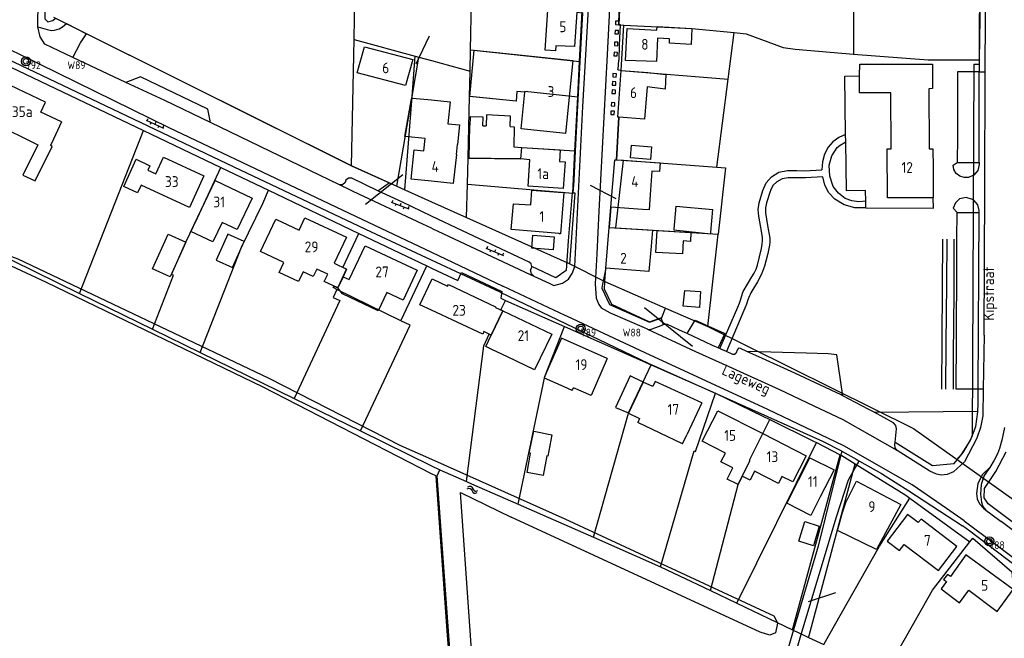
# Model space of a CAD drawing. Header units: metres. Extents: x 51973 to 58000, y 375000 to 380663.
# Tile 39 of 56: x 56904 to 57133, y 378499 to 378643. Entities that reach past the tile are written whole.
import ezdxf
from ezdxf.enums import TextEntityAlignment as Align

# ---------------------------------------------------------------- set-up
doc = ezdxf.new("R2010")
doc.units = ezdxf.units.M
doc.header["$LTSCALE"] = 0.1
doc.layers.get('0').update_dxf_attribs({"linetype": 'CONTINUOUS'})
doc.layers.add('B-WA-OG-TOPOGRAFIE-G', color=253, linetype='CONTINUOUS')
doc.styles.add('ISO', font='isocp.shx', dxfattribs={"height": 1.8})
doc.styles.add('ISOCP', font='ISOCP.shx', dxfattribs={"height": 1.8})

# ---------------------------------------------------------------- blocks, each defined once
blk = doc.blocks.new('M01')
at = {"color": 0}
for radius in [1.05, 0.625]:
    blk.add_circle((0, 0), radius, dxfattribs=at)
blk = doc.blocks.new('BIJPIJL')
at = {"color": 0}
blk.add_line((0, 0), (1, 0), dxfattribs=at)
blk = doc.blocks.new('S026')
at = {"color": 0}
for p, q in [((0, 0), (4.4, 0)), ((0.2, 0.5), (0.2, 0)), ((1.2, 0), (1.2, -0.5)), ((2.2, 0.5), (2.2, 0)), ((3.2, 0), (3.2, -0.5)), ((4.2, 0.5), (4.2, 0))]:
    blk.add_line(p, q, dxfattribs=at)
blk = doc.blocks.new('S05')
at = {"color": 0}
for p, q in [((0.08, 0.3), (0.38, 0.59)), ((0.11, -0.19), (0.41, 0.09)), ((0.38, 0.59), (0.68, 0.71)), ((0.41, 0.09), (0.71, 0.21)), ((0.68, 0.71), (1.01, 0.62)), ((0.71, 0.21), (1.02, 0.12)), ((1.01, 0.62), (1.33, 0.37)), ((1.02, 0.12), (1.36, -0.12)), ((1.33, 0.37), (1.66, 0.13)), ((1.66, 0.13), (1.97, 0.04)), ((1.97, 0.04), (2.28, 0.16)), ((2.28, 0.16), (2.58, 0.44)), ((1.36, -0.12), (1.68, -0.37)), ((1.68, -0.37), (2, -0.46)), ((2, -0.46), (2.31, -0.33)), ((2.31, -0.33), (2.61, -0.05))]:
    blk.add_line(p, q, dxfattribs=at)

msp = doc.modelspace()

# ---------------------------------------------------------------- linework, layer by layer
at = {"layer": 'B-WA-OG-TOPOGRAFIE-G'}
for points in [[(57000, 378594.477), (56997.993, 378595.417), (56981.807, 378602.994), (56981.036, 378603.366), (56978.61, 378604.536), (56948.663, 378618.986), (56938.084, 378624.09), (56929.086, 378628.316), (56916.751, 378634.108), (56910.275, 378637.15), (56909.145, 378638.851), (56908.654, 378641.171), (56908.636, 378641.256), (56908.71, 378647.105), (56908.711, 378648.113), (56908.749, 378679.038), (56908.756, 378684.577), (56908.43, 378734.408), (56908.939, 378770.307)], [(57129.132, 378731.891), (57129.146, 378733.743), (57128.976, 378735.256), (57127.978, 378735.878), (57126.452, 378736.145), (57084.426, 378735.344), (57059.366, 378734.793), (57051.747, 378734.626), (57048.686, 378733.629), (57046.811, 378731.698), (57045.758, 378729.55), (57045.295, 378727.632), (57045.261, 378726.718), (57045.139, 378723.404), (57044.989, 378719.303), (57043.085, 378680.257), (57040.748, 378634.781), (57038.81, 378598.402), (57038.315, 378588.552), (57037.964, 378581.576), (57038.185, 378578.227), (57038.836, 378576.799), (57039.42, 378575.96)], [(57128.463, 378630.752), (57128.582, 378656.397), (57129.132, 378731.891)], [(57028.363, 378581.184), (57030.343, 378581.746), (57031.763, 378582.669), (57032.653, 378583.961), (57033.201, 378585.578), (57033.36, 378588.655), (57035.116, 378622.736), (57037.765, 378669.425), (57040.446, 378723.509), (57040.569, 378726.003), (57040.64, 378728.147)], [(57000, 378587.054), (56986.087, 378593.556), (56954.195, 378608.662), (56934.253, 378618.178), (56901.468, 378633.812), (56871.158, 378648.69), (56836.316, 378665.948), (56809.244, 378679.041), (56783.453, 378691.64), (56762.278, 378701.975), (56749.042, 378708.227), (56738.966, 378712.009), (56732.58, 378713.753), (56723.515, 378715.559), (56704.655, 378718.77)], [(57127.922, 378695.271), (57127.889, 378684.538), (57127.119, 378657.935), (57127.071, 378630.754)], [(57044.93, 378675.39), (57043.43, 378641.68), (57044.62, 378641.62)], [(57092.85, 378670.07), (57097.184, 378669.712), (57104.595, 378662.248), (57104.231, 378649.594), (57097.934, 378649.817), (57097.913, 378634.857)], [(56910.283, 378664.868), (56910.287, 378643.072), (56910.974, 378642.367), (56912.08, 378642.672), (56912.744, 378643.192)], [(57127.13, 378633.57), (57127.499, 378657.832)], [(56982.03, 378638.27), (56982.228, 378648.268)], [(57009.04, 378635.85), (57009.28, 378647.28)], [(57033.71, 378644.63), (57035.018, 378644.459), (57034.41, 378633.175), (57033.942, 378624.378), (57033.291, 378612.408), (57033.013, 378605.582), (57032.806, 378602.652), (57032.61, 378602.69), (57031.72, 378591.58), (57031.237, 378584.656), (57028.865, 378582.93), (57023.283, 378585.626)], [(57026.38, 378635.81), (57026.99, 378645.07)], [(57033.71, 378644.63), (57033.2, 378636.64)], [(57034.34, 378633.19), (57034.95, 378644.86)], [(57043.835, 378641.66), (57043.43, 378641.681), (57043.466, 378642.48), (57043.595, 378645.385)], [(56908.654, 378641.171), (56910.801, 378640.556), (56911.788, 378640.35), (56912.521, 378640.39), (56913.577, 378640.75), (56914.356, 378641.161), (56915.261, 378641.937)], [(56912.274, 378643.426), (56981.45, 378608.93)], [(56915.261, 378641.937), (56919.911, 378639.578)], [(57043.466, 378642.48), (57042.709, 378642.517), (57042.67, 378641.718)], [(57042.67, 378641.718), (57043.43, 378641.681)], [(57044.01, 378631.08), (57043.269, 378631.156), (57043.255, 378631.408), (57043.304, 378631.399), (57043.433, 378633.481), (57043.499, 378633.475), (57043.614, 378636.914), (57043.835, 378641.66)], [(57044.01, 378631.08), (57044.62, 378641.62)], [(57044.62, 378641.62), (57060.39, 378640.85), (57070.25, 378639.87)], [(57060.39, 378640.85), (57060.21, 378637.07), (57055.17, 378637.39), (57055.22, 378638.41), (57052.45, 378638.55), (57052.18, 378633.12), (57045.01, 378633.41), (57045.38, 378640.79), (57052.27, 378640.44), (57052.31, 378641.24), (57060.39, 378640.85)], [(56916.751, 378634.108), (56918.521, 378637.522), (56919.911, 378639.578)], [(56990.128, 378605.036), (56981.45, 378608.93), (56919.931, 378639.607), (56919.911, 378639.578)], [(57042.554, 378639.582), (57043.353, 378639.543), (57043.392, 378640.342), (57042.593, 378640.381), (57042.554, 378639.582)], [(57068.85, 378629.06), (57070.25, 378639.87)], [(57070.25, 378639.87), (57073.01, 378639.55), (57081.57, 378636.38), (57084.34, 378636.01), (57097.913, 378634.857)], [(56981.45, 378608.93), (56982.03, 378638.27)], [(56982.03, 378638.27), (56996.2, 378634.4)], [(57033.2, 378636.64), (57028.8, 378636.82), (57028.77, 378635.66), (57026.38, 378635.81)], [(57042.413, 378636.852), (57043.212, 378636.813), (57043.251, 378637.613), (57042.452, 378637.651), (57042.413, 378636.852)], [(56902.137, 378635.907), (56904.691, 378634.669), (56939.034, 378617.878), (56980.909, 378597.998), (57000, 378588.911)], [(56995.64, 378633.61), (56993.97, 378627.61), (56982.75, 378630.55), (56984.43, 378636.56), (56995.64, 378633.61)], [(56995.482, 378625.041), (56996.2, 378634.4)], [(56996.2, 378634.4), (56997.04, 378634.171)], [(57031.13, 378616.47), (57020.75, 378617.57), (57021.6, 378626.05), (57019.8, 378626.22), (57019.59, 378623.96), (57008.88, 378625.03), (57009.86, 378635.78), (57032.86, 378633.36)], [(57008.94, 378630.93), (57009.04, 378635.85)], [(57009.04, 378635.85), (57034.34, 378633.19)], [(57042.292, 378634.503), (57043.091, 378634.464), (57043.129, 378635.264), (57042.33, 378635.302), (57042.292, 378634.503)], [(57097.913, 378634.857), (57115.21, 378633.53), (57127.13, 378633.57)], [(56995.482, 378625.041), (56997.04, 378634.171)], [(56997.04, 378634.171), (57000, 378633.365)], [(57000, 378633.365), (57008.94, 378630.93)], [(57031.13, 378616.47), (57032.86, 378633.36)], [(57033.907, 378624.874), (57034.34, 378633.19)], [(57116.42, 378601.55), (57105.79, 378601.49), (57105.72, 378612.9), (57106.61, 378612.9), (57106.53, 378625.91), (57099.28, 378625.865), (57099.328, 378629.864), (57099.36, 378632.531), (57116.2, 378632.57), (57116.224, 378629.16), (57116.24, 378626.86), (57115.36, 378626.85), (57115.36, 378626.791), (57115.46, 378612.93), (57116.34, 378612.93), (57116.37, 378608.622), (57116.42, 378601.594), (57116.42, 378601.55)], [(57125.548, 378546.5), (57125.926, 378632.575), (57127.126, 378632.571), (57127.13, 378633.57)], [(56902.386, 378631.828), (56933.17, 378617.13)], [(57008.799, 378625.038), (57008.94, 378630.93)], [(57042.036, 378629.566), (57042.835, 378629.527), (57042.874, 378630.327), (57042.075, 378630.365), (57042.036, 378629.566)], [(57042.89, 378610.352), (57043.44, 378620.21), (57043.2, 378620.23), (57044.01, 378631.08)], [(57054.39, 378630.12), (57054.21, 378626.77), (57049.99, 378627.3), (57049.44, 378619.76), (57043.44, 378620.212), (57043.2, 378620.23), (57044.01, 378631.08), (57050.2, 378630.57), (57054.39, 378630.12)], [(57044.01, 378631.08), (57068.85, 378629.06)], [(57100.767, 378599.188), (57100.73, 378600.769), (57100.673, 378603.195), (57096.274, 378603.19), (57096.098, 378614.513), (57096.072, 378616.189), (57095.86, 378629.788), (57099.328, 378629.864)], [(57127.071, 378630.754), (57124.674, 378630.742), (57122.063, 378630.771), (57122.027, 378622.476), (57122.033, 378615.769), (57121.98, 378609.739), (57127.057, 378609.725), (57127.067, 378609.238)], [(57127.057, 378609.725), (57127.071, 378630.754)], [(57127.071, 378630.754), (57128.463, 378630.752)], [(57128.198, 378569.659), (57128.338, 378603.832), (57128.463, 378630.752)], [(56914.16, 378619.129), (56909.33, 378621.39), (56910.42, 378623.71), (56902.32, 378627.6), (56899.37, 378621.22)], [(56948.663, 378618.986), (56948.069, 378622.066), (56932.47, 378629.571), (56929.086, 378628.316)], [(57041.939, 378627.7), (57042.739, 378627.661), (57042.777, 378628.46), (57041.978, 378628.499), (57041.939, 378627.7)], [(57066.211, 378608.666), (57068.85, 378629.06)], [(57033.907, 378624.874), (57021.613, 378626.177), (57021.6, 378626.05), (57019.8, 378626.22), (57019.59, 378623.96), (57008.799, 378625.038)], [(57041.839, 378625.756), (57042.638, 378625.717), (57042.677, 378626.516), (57041.878, 378626.555), (57041.839, 378625.756)], [(56991.93, 378604.228), (56995.482, 378625.041)], [(56993.82, 378603.38), (56995.482, 378625.041)], [(56993.83, 378615.773), (56995.319, 378624.52), (56995.516, 378624.487), (56995.549, 378624.684), (57000, 378624.232)], [(57000, 378624.232), (57004.288, 378623.797), (57003.743, 378618.727), (57006.478, 378618.441), (57006.001, 378613.876), (57005.941, 378613.883), (57005.688, 378611.592), (57005.748, 378611.586), (57005.032, 378604.843), (57000, 378605.379)], [(57008.458, 378610.73), (57008.799, 378625.038)], [(57033.26, 378612.43), (57033.907, 378624.874)], [(57041.688, 378622.839), (57042.487, 378622.8), (57042.526, 378623.599), (57041.727, 378623.638), (57041.688, 378622.839)], [(56899.37, 378621.22), (56898.3, 378618.945), (56908.655, 378613.83)], [(57018.196, 378618.055), (57018.304, 378620.462), (57012.731, 378620.747), (57012.636, 378618.201)], [(57041.589, 378620.869), (57042.388, 378620.83), (57042.426, 378621.629), (57041.627, 378621.668), (57041.589, 378620.869)], [(56914.16, 378619.129), (56912.26, 378615.11), (56911.56, 378613.64)], [(57011.921, 378618.22), (57012.007, 378620.264), (57008.917, 378620.355), (57008.88, 378618.3)], [(57043.44, 378620.212), (57042.89, 378610.352)], [(56918.291, 378579.352), (56933.17, 378617.13)], [(56933.17, 378617.13), (56951.11, 378608.57)], [(57019.02, 378610.57), (57008.72, 378610.73), (57008.88, 378618.3)], [(57011.921, 378618.22), (57012.636, 378618.201)], [(57018.196, 378618.055), (57019.13, 378618.03)], [(57019.13, 378618.03), (57019.061, 378613.336)], [(57096.072, 378616.189), (57094.489, 378615.55), (57093.102, 378614.553), (57091.991, 378613.257)], [(56908.655, 378613.83), (56905.19, 378606.75), (56908.05, 378605.47), (56911.95, 378613.45)], [(57000, 378605.379), (56995.249, 378605.885), (56995.97, 378612.646), (56998.177, 378612.41), (56998.498, 378615.293), (56993.83, 378615.773)], [(57094.119, 378613.185), (57094.829, 378613.74), (57096.098, 378614.513)], [(56911.95, 378613.45), (56911.56, 378613.64)], [(57008.458, 378610.73), (57020.74, 378610.54), (57020.91, 378613.24), (57033.26, 378612.43)], [(57019.061, 378613.336), (57020.91, 378613.24)], [(57020.74, 378610.54), (57020.91, 378613.24)], [(57020.91, 378613.24), (57029.84, 378612.69), (57029.66, 378609.99), (57030.96, 378609.86)], [(57032.76, 378602.63), (57033.26, 378612.43)], [(57046.385, 378613.757), (57051.049, 378613.387), (57050.809, 378610.39), (57046.163, 378610.797), (57046.385, 378613.757)], [(57091.991, 378613.257), (57091.166, 378611.627), (57090.682, 378609.865), (57090.559, 378608.042)], [(57092.224, 378609.083), (57092.84, 378611.287), (57094.119, 378613.185)], [(56846.963, 378610.264), (56853.77, 378607.56), (56880.69, 378597.34), (56902.72, 378586.97), (56918.291, 378579.352)], [(56947.18, 378606.62), (56943.79, 378599.32), (56932.6, 378604.5), (56931.76, 378602.69), (56928.56, 378604.12), (56931.42, 378610.5), (56934.61, 378608.98), (56934.12, 378607.94), (56935.98, 378607.07), (56937.8, 378610.95), (56947.18, 378606.62)], [(57008.314, 378604.709), (57008.458, 378610.73)], [(57020.74, 378610.54), (57019.02, 378610.57)], [(57030.57, 378603.69), (57022.4, 378604.26), (57022.78, 378610.37), (57020.74, 378610.54)], [(57030.96, 378609.86), (57030.57, 378603.69)], [(57041.18, 378594.65), (57041.59, 378599.37), (57042.5, 378610.38), (57042.89, 378610.352)], [(57053.05, 378609.61), (57052.87, 378607.62), (57051.12, 378607.74), (57050.81, 378603.36), (57050.451, 378598.718), (57048.93, 378598.84), (57041.59, 378599.37), (57042.5, 378610.38), (57042.89, 378610.352), (57053.05, 378609.61)], [(57042.777, 378594.552), (57044.494, 378610.236)], [(57042.89, 378610.352), (57044.494, 378610.236)], [(57044.494, 378610.236), (57066.211, 378608.666)], [(57121.036, 378609.128), (57121.98, 378609.739)], [(57127.067, 378609.238), (57126.744, 378607.872), (57125.813, 378606.821)], [(56935.22, 378571.07), (56940.09, 378583.55), (56939.62, 378583.72), (56943.01, 378591.26), (56945.68, 378596.87), (56951.11, 378608.57)], [(56951.11, 378608.57), (56962.16, 378603.29)], [(56981.45, 378608.93), (56991.93, 378604.228)], [(57066.211, 378608.666), (57068.23, 378608.52), (57066.52, 378593.1)], [(57078.879, 378606.413), (57080.582, 378607.498), (57082.572, 378607.838)], [(57082.572, 378607.838), (57084.719, 378607.831), (57086.559, 378607.825), (57090.559, 378608.042)], [(57093.186, 378604.144), (57092.382, 378606.551), (57092.224, 378609.083)], [(57122.565, 378606.565), (57121.694, 378607.167), (57121.152, 378608.076), (57121.036, 378609.128)], [(56958.357, 378601.471), (56954.884, 378594.166), (56951.416, 378595.812), (56949.275, 378591.301), (56944.171, 378593.723), (56949.783, 378605.548), (56958.357, 378601.471)], [(56979.922, 378605.096), (56979.367, 378604.578), (56978.61, 378604.536)], [(56980.13, 378605.61), (56979.922, 378605.096)], [(56981.462, 378606.074), (56980.715, 378606.075), (56980.13, 378605.61)], [(56987.562, 378603.184), (56981.462, 378606.074)], [(56987.562, 378603.184), (56990.128, 378605.036)], [(57008.13, 378596.98), (57008.314, 378604.709)], [(57008.314, 378604.709), (57032.76, 378602.63)], [(57076.855, 378603.242), (57077.639, 378604.973), (57078.879, 378606.413)], [(57080.111, 378605.27), (57079.222, 378604.359), (57078.627, 378603.233)], [(57082.777, 378606.16), (57081.364, 378605.955), (57080.111, 378605.27)], [(57090.776, 378606.424), (57086.782, 378606.188), (57082.777, 378606.16)], [(57093.532, 378601.226), (57092.156, 378602.689), (57091.215, 378604.464), (57090.776, 378606.424)], [(57125.578, 378606.676), (57124.611, 378606.265), (57123.56, 378606.226), (57122.565, 378606.565)], [(57125.813, 378606.821), (57125.702, 378606.749), (57125.578, 378606.676)], [(56946.305, 378565.646), (56955.86, 378590.1), (56960.88, 378600.25), (56962.16, 378603.29)], [(56962.16, 378603.29), (56983.15, 378593.28)], [(57000, 378597.297), (56993.225, 378600.501), (56987.562, 378603.184)], [(56991.93, 378604.228), (56993.82, 378603.38)], [(56993.82, 378603.38), (57000, 378600.616)], [(57030.65, 378602.79), (57029.92, 378593.18), (57029.61, 378593.2), (57029.63, 378593.26), (57018.47, 378594.16), (57019, 378600.14), (57023.01, 378599.89), (57023.28, 378603.33), (57030.35, 378602.75), (57030.33, 378602.81), (57030.65, 378602.79)], [(57032.09, 378586.22), (57033.35, 378602.59), (57032.76, 378602.63)], [(57076.015, 378600.385), (57076.855, 378603.242)], [(57078.627, 378603.233), (57077.728, 378600.369)], [(57095.98, 378601.399), (57094.447, 378602.633), (57093.186, 378604.144)], [(57000, 378600.616), (57008.13, 378596.98)], [(57075.944, 378597.256), (57075.793, 378598.825), (57076.015, 378600.385)], [(57077.728, 378600.369), (57077.464, 378599.231), (57077.467, 378598.063)], [(57100.767, 378599.188), (57098.199, 378599.196), (57095.727, 378599.892), (57093.532, 378601.226)], [(57100.73, 378600.769), (57099.111, 378600.587), (57097.496, 378600.801), (57095.98, 378601.399)], [(57100.767, 378599.188), (57116.496, 378599.162), (57116.42, 378601.55)], [(57122.529, 378601.268), (57121.569, 378600.367), (57121.054, 378599.155)], [(57125.542, 378601.172), (57124.048, 378601.619), (57122.529, 378601.268)], [(57125.787, 378601.016), (57125.691, 378601.082), (57125.542, 378601.172)], [(57125.834, 378600.983), (57125.811, 378601), (57125.787, 378601.016)], [(57127.051, 378598.561), (57126.734, 378599.918), (57125.834, 378600.983)], [(57041.59, 378599.37), (57041.18, 378594.65)], [(57056.67, 378599.616), (57056.657, 378599.617), (57056.228, 378594.265)], [(57056.67, 378599.616), (57065.271, 378598.783)], [(57064.831, 378593.542), (57065.271, 378598.783)], [(57077.467, 378598.063), (57077.979, 378595.115), (57078.459, 378592.157)], [(57121.054, 378599.155), (57121.94, 378598.141)], [(57121.751, 378557.136), (57121.782, 378568.811), (57121.863, 378586.21), (57121.9, 378591.916), (57121.94, 378598.141), (57125.041, 378598.134), (57127.029, 378598.11), (57127.051, 378598.561)], [(57126.857, 378557.114), (57127.029, 378598.11)], [(56978.21, 378580.629), (56975.11, 378582.09), (56975.9, 378583.79), (56973.36, 378584.98), (56972.55, 378583.26), (56970.19, 378584.38), (56969.13, 378582.11), (56964.63, 378584.24), (56965.69, 378586.49), (56960.27, 378589.04), (56963.83, 378596.61), (56969.27, 378594.06), (56970.6, 378596.9), (56980.24, 378592.44), (56977.36, 378586.35), (56980.27, 378584.97), (56979.447, 378583.237)], [(57022.674, 378586.637), (57007.184, 378593.9), (57000, 378597.297)], [(57008.13, 378596.98), (57032.09, 378586.22)], [(57076.769, 378592.339), (57076.638, 378593.317), (57075.944, 378597.256)], [(56978.21, 378580.63), (56980.27, 378584.97), (56979.38, 378585.39), (56983.15, 378593.28)], [(56983.15, 378593.28), (56998.88, 378585.77)], [(57000, 378594.477), (57000.409, 378594.286), (57001.414, 378593.815), (57022.858, 378583.763), (57023.743, 378583.348), (57027.259, 378581.7), (57028.363, 378581.184)], [(57040.19, 378582.09), (57040.42, 378585.21), (57041.18, 378594.65)], [(57050.93, 378590.3), (57050.44, 378584.42), (57040.42, 378585.21), (57041.18, 378594.65), (57048.75, 378594.19), (57051.245, 378594.034), (57050.93, 378590.3)], [(57041.18, 378594.65), (57042.777, 378594.552)], [(57042.777, 378594.552), (57066.52, 378593.1)], [(57060.19, 378593.49), (57060.08, 378591.42), (57058.41, 378591.54), (57058.22, 378588.53), (57052.06, 378588.83), (57052.38, 378593.97), (57060.19, 378593.49)], [(57056.228, 378594.265), (57056.216, 378594.112), (57064.802, 378593.205), (57064.831, 378593.542)], [(56943.01, 378591.26), (56939.37, 378583.17), (56935.27, 378585.02), (56938.91, 378593.11), (56943.01, 378591.26)], [(56950.029, 378587.044), (56953.787, 378585.33), (56956.508, 378591.411), (56952.748, 378593.098), (56950.029, 378587.044)], [(57028.48, 378592.47), (57028.23, 378589.5), (57023.23, 378589.88), (57023.48, 378592.87), (57028.48, 378592.47)], [(57064.13, 378571.64), (57066.52, 378593.1)], [(57076.738, 378590.775), (57076.816, 378591.553), (57076.769, 378592.339)], [(57078.459, 378592.157), (57078.483, 378591.356), (57078.389, 378590.57)], [(57118.577, 378591.93), (57118.47, 378580.712), (57118.386, 378568.58), (57118.311, 378557.151)], [(57119.335, 378557.147), (57119.432, 378567.712), (57119.557, 378581.583), (57119.615, 378591.926)], [(57121.216, 378591.919), (57121.145, 378579.387), (57121.045, 378565.139), (57120.99, 378557.139)], [(56979.447, 378583.237), (56980.89, 378582.55), (56984.59, 378590.4), (56996.67, 378584.76), (56993.42, 378577.77), (56989.59, 378579.55), (56987.63, 378575.35), (56979.36, 378579.26), (56978.21, 378580.629)], [(57000, 378588.911), (57016.519, 378581.049)], [(57072.333, 378579.765), (57074.345, 378583.175), (57074.833, 378584.067), (57075.287, 378584.959), (57075.649, 378585.905), (57076.567, 378589.803), (57076.738, 378590.775)], [(57078.389, 378590.57), (57078.003, 378588.601), (57077.287, 378585.712), (57076.557, 378583.838), (57075.591, 378582.07), (57074.09, 378579.489)], [(57000, 378537.52), (56960.938, 378557.586), (56910.636, 378581.864), (56902.492, 378585.663), (56902.187, 378586.571), (56902.343, 378587.147), (56902.561, 378587.95), (56903.985, 378587.389), (56962.237, 378559.666), (56992.776, 378544.09), (57000, 378540.87)], [(57015.893, 378579.627), (57000, 378587.054)], [(57023.283, 378585.626), (57023.131, 378586.223), (57022.674, 378586.637)], [(56992.865, 378572.982), (56998.88, 378585.77)], [(56998.88, 378585.77), (57000, 378585.235)], [(57000, 378585.235), (57006.073, 378582.336), (57006.943, 378584.196), (57016.302, 378579.807), (57016.037, 378578.222), (57017.135, 378577.739)], [(57022.939, 378584.732), (57023.164, 378585.251), (57023.215, 378585.296)], [(57023.743, 378583.348), (57023.153, 378583.931), (57022.939, 378584.732)], [(57023.215, 378585.296), (57023.253, 378585.42), (57023.276, 378585.548)], [(57023.276, 378585.548), (57023.28, 378585.587), (57023.283, 378585.626)], [(57032.09, 378586.22), (57040.19, 378582.09)], [(57040.42, 378585.21), (57039.668, 378581.47), (57039.519, 378580.562), (57041.315, 378576.796), (57050.549, 378572.701)], [(56979.447, 378583.237), (56978.21, 378580.629)], [(57000, 378575.443), (56997.3, 378576.7), (57000, 378582.403)], [(57000, 378582.403), (57000.15, 378582.72), (57003.7, 378581.06), (57003.9, 378581.39), (57014.86, 378576.25), (57014.81, 378576.12), (57016.51, 378575.32)], [(57040.098, 378580.267), (57040.19, 378582.09)], [(57040.19, 378582.09), (57054.24, 378575.957)], [(56978.04, 378580.262), (56977.15, 378580.7), (56977.31, 378581.06), (56978.21, 378580.63)], [(56978.04, 378580.262), (56977.173, 378578.38), (56978.709, 378577.706)], [(56992.865, 378572.982), (56978.04, 378580.262)], [(57015.893, 378579.627), (57050.231, 378563.179), (57077.939, 378550.794), (57090.697, 378545.092), (57095.101, 378542.819), (57095.216, 378542.754), (57098.662, 378540.796), (57099.231, 378540.472)], [(57077.986, 378552.431), (57049.537, 378565.54), (57031.574, 378573.963), (57030.968, 378574.247), (57016.519, 378581.049)], [(57040.098, 378580.267), (57041.775, 378576.855), (57050.564, 378572.759), (57053.402, 378573.779)], [(57058.734, 378580.058), (57062.384, 378579.77), (57062.133, 378576.104), (57058.395, 378576.367), (57058.734, 378580.058)], [(57072.035, 378579.016), (57072.176, 378579.408), (57072.333, 378579.765)], [(56918.291, 378579.352), (56935.22, 378571.07)], [(56978.709, 378577.706), (56968.136, 378554.965)], [(57008.121, 378535.711), (57012.09, 378567.21), (57013.35, 378569.91), (57013.85, 378569.67), (57016.51, 378575.32), (57016.03, 378575.55), (57017.135, 378577.739)], [(57017.135, 378577.739), (57030.875, 378571.677)], [(57066.867, 378566.538), (57069.508, 378572.635), (57071.058, 378576.177), (57071.415, 378577.115), (57072.035, 378579.016)], [(57073.737, 378578.774), (57073.379, 378577.84), (57073.059, 378576.872), (57072.708, 378575.946), (57070.747, 378571.355), (57068.397, 378565.862)], [(57074.09, 378579.489), (57073.889, 378579.109), (57073.737, 378578.774)], [(57013.85, 378569.669), (57012.14, 378570.5), (57011.89, 378569.91), (57000, 378575.443)], [(57016.51, 378575.32), (57027.9, 378569.93), (57025.2, 378564.3), (57023.903, 378561.595), (57017.591, 378564.622), (57015.146, 378565.794), (57013.984, 378566.352), (57012.589, 378567.021)], [(57016.51, 378575.32), (57013.85, 378569.669)], [(57050.116, 378571.04), (57049.368, 378571.373), (57041.552, 378574.804), (57039.42, 378575.96)], [(57053.402, 378573.779), (57054.24, 378575.957)], [(57054.24, 378575.957), (57064.13, 378571.64)], [(56983.524, 378547.436), (56995.05, 378571.95), (56992.865, 378572.982)], [(57050.549, 378572.701), (57053.271, 378573.614), (57053.754, 378572.057)], [(57059.294, 378570.051), (57061.171, 378573.142), (57067.891, 378570.155), (57068.065, 378570.068), (57066.462, 378566.72)], [(56935.22, 378571.07), (56946.305, 378565.646)], [(57020.097, 378530.449), (57026.27, 378560.08), (57030.875, 378571.677)], [(57030.875, 378571.677), (57050.96, 378562.816)], [(57050.216, 378570.993), (57050.165, 378571.015), (57050.116, 378571.04)], [(57108.028, 378542.899), (57095.487, 378550.055), (57088.806, 378553.225), (57080.815, 378557.021), (57069.075, 378562.304), (57061.291, 378565.797), (57050.216, 378570.993)], [(57050.905, 378570.993), (57050.498, 378570.929), (57050.216, 378570.993)], [(57053.973, 378572.139), (57053.754, 378572.057), (57052.802, 378571.702), (57050.905, 378570.993)], [(57054.752, 378572.128), (57054.352, 378572.202), (57053.973, 378572.139)], [(57069.92, 378565.188), (57068.397, 378565.862), (57067.096, 378566.437), (57066.867, 378566.538), (57066.562, 378566.673), (57066.462, 378566.72), (57066.117, 378566.881), (57065.2, 378567.309), (57063.544, 378568.082), (57059.294, 378570.051), (57058.913, 378570.228), (57057.39, 378570.923), (57054.752, 378572.128)], [(57064.13, 378571.64), (57111.84, 378548.008), (57121.983, 378540.795)], [(57012.589, 378567.021), (57013.85, 378569.669)], [(57040.77, 378564.24), (57030.12, 378568.95), (57026.67, 378561.06), (57026.097, 378559.75), (57030.678, 378557.747), (57032.511, 378556.945), (57032.647, 378556.886), (57032.901, 378557.467)], [(57128.198, 378569.659), (57127.998, 378557.109)], [(57070.988, 378566.317), (57070.57, 378565.438)], [(57071.65, 378566.596), (57071.249, 378566.621), (57070.988, 378566.317)], [(57107.173, 378549.302), (57102.678, 378551.77), (57101.279, 378552.538), (57095.437, 378555.626), (57095.041, 378555.835), (57084.292, 378560.838), (57076.822, 378564.271), (57073.169, 378565.913), (57071.65, 378566.596)], [(57095.437, 378555.626), (57094.017, 378565.132), (57092.052, 378565.325), (57086.996, 378565.482), (57073.169, 378565.913)], [(56946.305, 378565.646), (56968.136, 378554.965)], [(57040.77, 378564.24), (57037.06, 378555.68), (57032.901, 378557.467)], [(57070.57, 378565.438), (57070.307, 378565.151), (57069.92, 378565.188)], [(57037.55, 378522.78), (57045.69, 378551.57), (57045.73, 378551.68), (57050.96, 378562.816)], [(57050.96, 378562.816), (57065.89, 378556.23)], [(57049.07, 378558.8), (57046.06, 378560.24), (57042.64, 378552.9), (57045.73, 378551.68), (57049.07, 378558.8)], [(57049.07, 378558.8), (57045.69, 378551.57)], [(57062.7, 378553.95), (57051.89, 378558.91), (57051.34, 378557.72), (57049.07, 378558.8)], [(57127.998, 378557.109), (57127.901, 378550.99), (57127.337, 378548.228), (57126.497, 378545.751), (57123.671, 378540.261), (57121.143, 378537.984), (57119.642, 378537.377), (57118.208, 378537.214), (57117.17, 378537.384), (57115.639, 378538.115)], [(57126.857, 378557.114), (57123.817, 378557.127), (57121.751, 378557.136)], [(57126.785, 378551.905), (57126.788, 378552.022), (57126.836, 378553.694), (57126.857, 378557.114)], [(57127.998, 378557.109), (57126.857, 378557.114)], [(56968.136, 378554.965), (56983.524, 378547.436)], [(57053.08, 378515.96), (57060.95, 378542.84), (57061.24, 378542.7), (57065.89, 378556.23)], [(57065.89, 378556.23), (57076.857, 378550.856), (57078.461, 378550.07)], [(57062.7, 378553.95), (57059.22, 378546.58)], [(57072.06, 378536.93), (57071.11, 378535.03), (57068.62, 378536.28), (57069.9, 378538.86), (57067.09, 378540.27), (57068.18, 378542.31), (57062.81, 378545.09), (57066.39, 378552.12), (57076.826, 378546.821)], [(57123.565, 378526.608), (57119.458, 378529.452), (57111.532, 378534.942), (57095.67, 378543.971), (57077.986, 378552.431)], [(57045.69, 378551.57), (57048.27, 378550.36)], [(57048.27, 378550.36), (57047.827, 378549.416)], [(57064.711, 378510.414), (57071.11, 378535.03), (57072.06, 378536.93), (57073.89, 378540.62), (57073.74, 378540.69), (57078.461, 378550.07)], [(57078.461, 378550.07), (57088.658, 378545.074), (57089.322, 378544.736)], [(57102.678, 378551.77), (57126.788, 378552.022)], [(57125.076, 378545.308), (57126.275, 378548.517), (57126.785, 378551.905)], [(57058.218, 378544.459), (57047.827, 378549.416)], [(57107.847, 378547.906), (57107.71, 378548.701), (57107.173, 378549.302)], [(57107.529, 378544.335), (57107.576, 378544.857), (57107.847, 378547.906)], [(57132.954, 378548.219), (57132.311, 378545.289), (57131.79, 378543.398)], [(56983.524, 378547.436), (57000, 378539.375)], [(57027.94, 378546.58), (57027, 378541.59), (57026.77, 378541.64), (57025.91, 378537.08), (57022.15, 378537.79), (57022.98, 378542.29), (57022.67, 378542.36), (57023.74, 378547.39), (57027.94, 378546.58)], [(57058.218, 378544.459), (57058.232, 378544.452), (57059.22, 378546.58)], [(57076.826, 378546.821), (57086.93, 378541.69), (57083.83, 378535.62), (57081.31, 378536.91), (57080.49, 378535.29), (57074.93, 378538.12), (57073.9, 378536.01), (57072.06, 378536.93)], [(57072.06, 378536.93), (57073.89, 378540.62), (57073.74, 378540.69), (57076.826, 378546.821)], [(57121.254, 378539.897), (57123.373, 378542.456), (57125.076, 378545.308)], [(57121.983, 378540.795), (57122.98, 378541.99), (57124.6, 378544.53), (57125.48, 378546.33), (57125.548, 378546.5)], [(57070.841, 378507.492), (57089.322, 378544.736)], [(57089.322, 378544.736), (57094.84, 378541.93)], [(57108.028, 378542.899), (57107.573, 378543.546), (57107.529, 378544.335)], [(57107.576, 378544.857), (57116.253, 378539.417), (57121.254, 378539.897)], [(57131.79, 378543.398), (57131.288, 378542.139), (57130.562, 378540.669)], [(57000, 378540.87), (57030.906, 378527.092), (57079.438, 378504.526), (57080.155, 378503.053), (57080.27, 378502.817), (57079.82, 378500.621), (57078.52, 378500.083), (57076.265, 378500.73), (57018.471, 378527.421)], [(57093.42, 378538.39), (57090.18, 378532.13), (57088.02, 378527.85), (57082.4, 378530.67), (57087.77, 378541.22), (57093.42, 378538.39)], [(57095.216, 378542.754), (57093.754, 378536.946), (57091.331, 378527.318), (57089.697, 378520.744), (57083.584, 378500)], [(57083.75, 378501.34), (57094.84, 378541.93)], [(57094.84, 378541.93), (57095.166, 378541.764), (57098.32, 378539.814)], [(57115.639, 378538.115), (57108.028, 378542.899)], [(57121.983, 378540.795), (57136.703, 378530.327)], [(57128.322, 378534.1), (57128.902, 378534.986), (57130.901, 378538.036), (57133.348, 378542.602)], [(57130.562, 378540.669), (57129.517, 378538.994)], [(57000, 378539.375), (57001.91, 378538.44)], [(57003.975, 378500), (57001.26, 378537.05), (57001.91, 378538.44)], [(57001.91, 378538.44), (57008.121, 378535.711)], [(57087.611, 378500), (57098.32, 378539.814)], [(57097.85, 378538.07), (57099.231, 378540.472)], [(57098.32, 378539.814), (57110.014, 378532.585), (57111.009, 378531.86)], [(57099.231, 378540.472), (57099.3, 378540.433), (57104.389, 378537.582), (57110.77, 378533.56), (57123.226, 378525.402)], [(57129.517, 378538.994), (57127.847, 378537.354), (57126.778, 378535.272), (57126.418, 378532.959)], [(57129.517, 378538.994), (57128.241, 378537.144), (57127.496, 378535.024), (57127.333, 378532.783)], [(57001.016, 378536.998), (57000, 378537.52)], [(57001.016, 378536.998), (57003.651, 378500)], [(57085.703, 378500), (57093.958, 378527.521), (57096.74, 378536.139), (57097.85, 378538.07)], [(57008.121, 378535.711), (57009.268, 378535.207), (57020.097, 378530.449)], [(57098.63, 378535.77), (57108.869, 378530.4), (57103.259, 378519.936), (57094.156, 378524.355), (57095.35, 378528.54), (57096.14, 378530.81), (57098.63, 378535.77)], [(57129.165, 378530.519), (57128.252, 378531.913), (57128.322, 378534.1)], [(57008.994, 378500), (57007.46, 378522.087), (57006.679, 378533.189), (57018.471, 378527.421)], [(57092.176, 378500), (57103.9, 378520.68), (57111.009, 378531.86)], [(57111.009, 378531.86), (57124.931, 378521.718)], [(57126.418, 378532.959), (57126.614, 378531.676), (57127.172, 378530.504), (57128.045, 378529.543)], [(57127.333, 378532.783), (57127.619, 378530.956)], [(57020.097, 378530.449), (57037.55, 378522.78)], [(57127.619, 378530.956), (57127.951, 378529.936), (57128.591, 378529.076)], [(57128.045, 378529.543), (57128.591, 378529.076)], [(57169.913, 378500), (57154.779, 378511.345), (57129.165, 378530.519)], [(57121.9, 378520.65), (57113.58, 378526.99), (57112.93, 378526.17), (57110.41, 378528.06), (57105.74, 378521.91), (57108.59, 378519.75), (57109.62, 378521.11), (57117.63, 378515.04), (57121.9, 378520.65)], [(57128.591, 378529.076), (57129.736, 378528.221), (57132.139, 378526.447)], [(57089.96, 378525.36), (57088.63, 378520.81), (57085.24, 378521.9), (57086.61, 378526.46), (57089.96, 378525.36)], [(57156.954, 378500), (57149.044, 378505.862), (57144.836, 378509.046), (57140.255, 378512.514), (57124.868, 378524.159), (57123.226, 378525.402)], [(57123.565, 378526.608), (57146.281, 378509.674), (57159.233, 378500)], [(57167.518, 378500), (57160.714, 378505.1), (57153.619, 378510.437), (57138.354, 378521.823), (57132.139, 378526.447)], [(57037.55, 378522.78), (57053.08, 378515.96)], [(57124.931, 378521.718), (57125.603, 378522.588), (57134.68, 378514.77), (57134.83, 378512.977)], [(57110.269, 378500), (57116.26, 378510.49), (57124.931, 378521.718)], [(57134.97, 378510.67), (57124, 378518.7), (57120.4, 378513.65)], [(57053.08, 378515.96), (57064.711, 378510.414)], [(57120.4, 378513.65), (57119.72, 378514.16), (57118.81, 378513.01), (57119.48, 378512.482), (57118.249, 378510.839), (57122.534, 378507.574), (57124.662, 378510.475)], [(57064.711, 378510.414), (57070.841, 378507.492)], [(57124.662, 378510.475), (57131.23, 378505.58), (57134.97, 378510.67)], [(57070.841, 378507.492), (57083.75, 378501.34)], [(57003.651, 378500), (57003.849, 378497.219), (57008.341, 378434.147), (57013.674, 378367.892), (57018.656, 378298.24), (57023.796, 378226.382), (57024.369, 378212.357)], [(57006.247, 378468.985), (57003.975, 378500)], [(57163.135, 378219.812), (57159.091, 378219.965), (57154.707, 378220.495), (57149.782, 378222.012), (57144.108, 378222.53), (57138.704, 378222.59), (57122.959, 378221.507), (57068.578, 378218.349), (57030.588, 378216.363), (57029.153, 378217.363), (57009.936, 378486.442), (57008.994, 378500)], [(57083.584, 378500), (57082.489, 378496.286), (57084.338, 378495.448), (57085.703, 378500)], [(57083.75, 378501.34), (57086.557, 378500)], [(57086.557, 378500), (57087.491, 378499.554)], [(57087.491, 378499.554), (57087.611, 378500)], [(57087.491, 378499.554), (57090.98, 378497.89)], [(57090.98, 378497.89), (57092.176, 378500)], [(57104.53, 378489.95), (57110.269, 378500)]]:
    msp.add_lwpolyline(points, dxfattribs=at)

# ---------------------------------------------------------------- block references
at = {"layer": 'B-WA-OG-TOPOGRAFIE-G', "color": 7}
for p, xscale, yscale, rotation in [((56996.425, 378632.615), 7.19279917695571, 7.19279917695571, 64.24007218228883), ((56993.365, 378606.865), 11.0766396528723, 11.0766396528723, 218.5636758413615), ((57042.815, 378601.285), 6.668708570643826, 6.668708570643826, 152.3475010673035), ((57049.425, 378576.075), 14.26763726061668, 14.26763726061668, 321.1595692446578), ((57087.495, 378507.905), 6.640383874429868, 6.640383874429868, 17.95472113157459)]:
    msp.add_blockref('BIJPIJL', p, dxfattribs=dict(at, xscale=xscale, yscale=yscale, rotation=rotation))
at = {"layer": 'B-WA-OG-TOPOGRAFIE-G'}
ref = msp.add_blockref('M01', (56905.88, 378633.19), dxfattribs=at)
ref.add_attrib('0', '792      W89', dxfattribs={"layer": '0', "color": 0, "height": 1.8, "style": 'ISO'}).set_placement((56905.88, 378633.19), align=Align.TOP_LEFT)
for name, p, rotation in [('S026', (56933.775, 378619.511), 335.9211627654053), ('S026', (56990.626, 378600.54), 339.0817950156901), ('S026', (57012.602, 378589.836), 337.5918017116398), ('S05', (57008.199, 378534.218), 336.7938854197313)]:
    msp.add_blockref(name, p, dxfattribs=dict(at, rotation=rotation))
ref = msp.add_blockref('M01', (57034.62, 378571.16), dxfattribs=at)
ref.add_attrib('0', '789      W88', dxfattribs={"layer": '0', "color": 0, "height": 1.8, "style": 'ISOCP'}).set_placement((57034.62, 378571.16), align=Align.TOP_LEFT)
ref = msp.add_blockref('M01', (57129.41, 378521.85), dxfattribs=at)
ref.add_attrib('0', '788      W88', dxfattribs={"layer": '0', "color": 0, "height": 1.8, "style": 'ISO'}).set_placement((57129.41, 378521.85), align=Align.TOP_LEFT)

# ---------------------------------------------------------------- texts
for s, style, p in [('5', 'ISOCP', (57029.633, 378639.961)), ('8', 'ISOCP', (57048.645, 378635.892)), ('6', 'ISO', (56988.552, 378630.426)), ('3', 'ISOCP', (57026.919, 378624.929)), ('6', 'ISOCP', (57046.053, 378624.67)), ('35a', 'ISO', (56902.613, 378620.269)), ('4', 'ISO', (56999.984, 378607.535)), ('12', 'ISOCP', (57109.031, 378607.324)), ('1a', 'ISOCP', (57024.534, 378605.881)), ('33', 'ISO', (56938.137, 378604.048)), ('4', 'ISOCP', (57046.312, 378604.042)), ('31', 'ISO', (56949.358, 378599.324)), ('1', 'ISOCP', (57025.02, 378595.939)), ('29', 'ISO', (56970.552, 378588.904)), ('2', 'ISOCP', (57043.757, 378586.258)), ('27', 'ISO', (56986.967, 378583.101)), ('23', 'ISOCP', (57004.828, 378574.186)), ('21', 'ISOCP', (57019.974, 378568.297)), ('19', 'ISOCP', (57033.379, 378561.587)), ('17', 'ISOCP', (57054.746, 378551.185)), ('15', 'ISOCP', (57067.891, 378545.149)), ('13', 'ISOCP', (57077.741, 378540.228)), ('11', 'ISOCP', (57087.332, 378534.456)), ('9', 'ISOCP', (57101.34, 378528.625)), ('7', 'ISOCP', (57114.264, 378520.802)), ('5', 'ISOCP', (57127.521, 378510.371))]:
    msp.add_text(s, height=2.5, dxfattribs=dict(at, style=style)).set_placement(p)
at = {"layer": 'B-WA-OG-TOPOGRAFIE-G', "style": 'ISOCP'}
for s, rotation, p in [('Kipstraat', 90, (57130.514, 378573.012)), ('Lageweg', 335.61293, (57067.148, 378560.676))]:
    msp.add_text(s, height=2.5, rotation=rotation, dxfattribs=at).set_placement(p)

doc.saveas('drawing.dxf')
